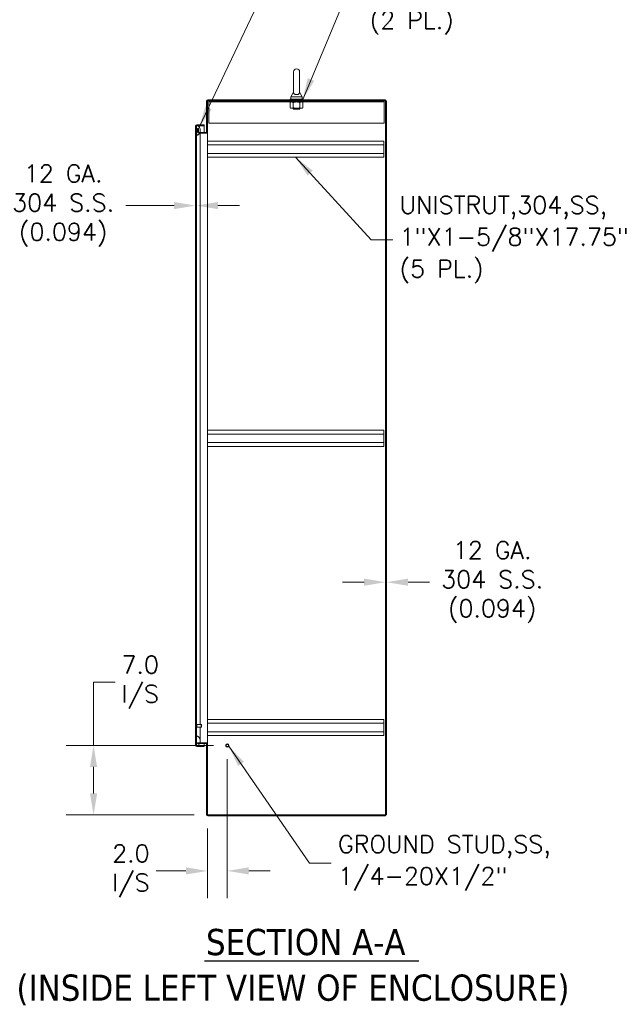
# Model space of a CAD drawing. Header units: inches. Extents: x 3 to 371, y 8 to 234.
# Tile 30 of 51: x 200 to 260, y 85 to 184. Entities that reach past the tile are written whole.
import ezdxf

# ---------------------------------------------------------------- set-up
doc = ezdxf.new("R2010")
doc.units = ezdxf.units.IN
doc.header["$LTSCALE"] = 22
doc.header["$MEASUREMENT"] = 0
for name, color, linetype, lineweight in [('Dimension (ANSI)', 7, 'Continuous', 5), ('Hatch (ANSI)', 7, 'Continuous', 5), ('Symbol (ANSI)', 7, 'Continuous', 5), ('Visible (ANSI)', 7, 'Continuous', 5)]:
    doc.layers.add(name, color=color, linetype=linetype, lineweight=lineweight)
doc.styles.add('ROMANS', font='romans.shx')
doc.styles.add('Text Style168', font='tahoma.ttf')
doc.styles.add('Text Style29', font='tahoma.ttf')
doc.dimstyles.new('Default (ANSI)', dxfattribs={"dimscale": 22, "dimtxt": 0.08, "dimasz": 0.098425, "dimexe": 0.125, "dimexo": 0.0625, "dimgap": 0.031496, "dimtad": 0, "dimtih": 1, "dimtoh": 1, "dimrnd": 1e-08, "dimzin": 0, "dimdsep": 46, "dimtxsty": 'ROMANS', "dimcen": 0.09, "dimdle": 0.393701, "dimclrd": 256, "dimclre": 256, "dimclrt": 256, "dimadec": 0, "dimazin": 0, "dimtfac": 1.25, "dimtofl": 0, "dimtmove": 0, "dimatfit": 3, "dimfxl": 0, "dimtolj": 1, "dimtzin": 0, "dimlwd": -1, "dimlwe": -1, "dimarcsym": 0})
doc.dimstyles.new('Default (ANSI)$7', dxfattribs={"dimscale": 22, "dimtxt": 0.08, "dimasz": 0.098425, "dimexe": 0.125, "dimexo": 0.0625, "dimgap": 0.031496, "dimtad": 0, "dimtih": 1, "dimtoh": 1, "dimrnd": 1e-08, "dimzin": 0, "dimdsep": 46, "dimtxsty": 'ROMANS', "dimcen": 0.09, "dimdle": 0.393701, "dimclrd": 256, "dimclre": 256, "dimclrt": 256, "dimadec": 0, "dimazin": 0, "dimtfac": 1.25, "dimtofl": 0, "dimtmove": 0, "dimatfit": 3, "dimfxl": 0, "dimtolj": 1, "dimtzin": 0, "dimlwd": -1, "dimlwe": -1, "dimarcsym": 0})

# ---------------------------------------------------------------- blocks, each defined once
blk = doc.blocks.new('*D29')
at = {"layer": 'Defpoints', "color": 0}
for p in [(236.622, 134.343), (236.716, 134.343), (236.622, 127.257)]:
    blk.add_point(p, dxfattribs=at)
at = {"layer": 'Dimension (ANSI)'}
for p, q in [((234.457, 127.257), (232.291, 127.257)), ((238.881, 127.257), (241.047, 127.257))]:
    blk.add_line(p, q, dxfattribs=at)
for points in [[(234.457, 127.618), (234.457, 126.896), (236.622, 127.257)], [(238.881, 127.618), (238.881, 126.896), (236.716, 127.257)]]:
    blk.add_solid(points, dxfattribs=at)
at = {"layer": 'Dimension (ANSI)', "insert": (247.355, 127.257), "char_height": 1.76, "attachment_point": 5, "style": 'ROMANS'}
blk.add_mtext('\\A1;12 GA.\\P304 S.S.\\P(0.094)', dxfattribs=at)
blk = doc.blocks.new('*D30')
at = {"layer": 'Defpoints', "color": 0}
for p in [(217.489, 165.184), (217.583, 165.184), (217.583, 165.184)]:
    blk.add_point(p, dxfattribs=at)
at = {"layer": 'Dimension (ANSI)'}
for p, q in [((215.324, 165.184), (210.471, 165.184)), ((219.748, 165.184), (221.913, 165.184))]:
    blk.add_line(p, q, dxfattribs=at)
for points in [[(215.324, 165.545), (215.324, 164.823), (217.489, 165.184)], [(219.748, 165.545), (219.748, 164.823), (217.583, 165.184)]]:
    blk.add_solid(points, dxfattribs=at)
at = {"layer": 'Dimension (ANSI)', "insert": (204.163, 165.184), "char_height": 1.76, "attachment_point": 5, "style": 'ROMANS'}
blk.add_mtext('\\A1;12 GA.\\P304 S.S.\\P(0.094)', dxfattribs=at)
blk = doc.blocks.new('*D31')
at = {"layer": 'Defpoints', "color": 0}
for p in [(220.685, 110.809), (218.685, 103.84), (218.685, 98.178)]:
    blk.add_point(p, dxfattribs=at)
at = {"layer": 'Dimension (ANSI)'}
for p, q in [((220.685, 109.434), (220.685, 95.428)), ((218.685, 102.465), (218.685, 95.428)), ((216.519, 98.178), (213.516, 98.178)), ((222.85, 98.178), (225.015, 98.178))]:
    blk.add_line(p, q, dxfattribs=at)
for points in [[(216.519, 98.539), (216.519, 97.817), (218.685, 98.178)], [(222.85, 98.539), (222.85, 97.817), (220.685, 98.178)]]:
    blk.add_solid(points, dxfattribs=at)
at = {"layer": 'Dimension (ANSI)', "insert": (210.979, 98.178), "char_height": 1.76, "attachment_point": 5, "style": 'ROMANS'}
blk.add_mtext('\\A1;2.0\\PI/S', dxfattribs=at)
blk = doc.blocks.new('*D32')
at = {"layer": 'Defpoints', "color": 0}
for p in [(220.685, 110.809), (207.218, 103.809), (218.716, 103.809)]:
    blk.add_point(p, dxfattribs=at)
at = {"layer": 'Dimension (ANSI)'}
for p, q in [((207.218, 110.809), (207.218, 117.183)), ((207.218, 117.183), (209.384, 117.183)), ((219.31, 110.809), (204.468, 110.809)), ((207.218, 105.974), (207.218, 108.644)), ((217.341, 103.809), (204.468, 103.809))]:
    blk.add_line(p, q, dxfattribs=at)
for points in [[(206.857, 108.644), (207.579, 108.644), (207.218, 110.809)], [(206.857, 105.974), (207.579, 105.974), (207.218, 103.809)]]:
    blk.add_solid(points, dxfattribs=at)
at = {"layer": 'Dimension (ANSI)', "insert": (211.92, 117.183), "char_height": 1.76, "attachment_point": 5, "style": 'ROMANS'}
blk.add_mtext('\\A1;7.0\\PI/S', dxfattribs=at)

msp = doc.modelspace()

# ---------------------------------------------------------------- hatches: boundary and pattern name
at = {"layer": 'Hatch (ANSI)'}
h = msp.add_hatch(dxfattribs=at)
h.set_pattern_fill('ANSI31', color=256, scale=22, angle=90, style=0)
edge = h.paths.add_edge_path()
edge.add_ellipse((218.7158, 175.7154), major_axis=(0, 0.1249), ratio=1, start_angle=0, end_angle=90)
edge.add_line((218.5908, 175.7154), (218.5908, 172.5903))
edge.add_ellipse((218.5596, 172.5903), major_axis=(0.0312, 0), ratio=1, start_angle=270, end_angle=360, ccw=False)
edge.add_line((218.5596, 172.5591), (217.9225, 172.5591))
edge.add_line((217.9225, 172.5591), (217.8095, 172.5591))
edge.add_ellipse((217.8095, 172.5903), major_axis=(0, -0.0313), ratio=1, start_angle=270, end_angle=360, ccw=False)
edge.add_line((217.7782, 172.5903), (217.7782, 172.9654))
edge.add_line((217.7782, 172.9654), (217.6845, 172.9654))
edge.add_line((217.6845, 172.9654), (217.6845, 172.5903))
edge.add_ellipse((217.8095, 172.5903), major_axis=(-0.1249, 0), ratio=1, start_angle=0, end_angle=90)
edge.add_line((217.8095, 172.4654), (217.8786, 172.4654))
edge.add_line((217.8786, 172.4654), (218.5596, 172.4654))
edge.add_ellipse((218.5596, 172.5903), major_axis=(0, -0.1249), ratio=1, start_angle=0, end_angle=90)
edge.add_line((218.6845, 172.5903), (218.6845, 175.7154))
edge.add_ellipse((218.7158, 175.7154), major_axis=(-0.0312, 0), ratio=1, start_angle=270, end_angle=360, ccw=False)
edge.add_line((218.7158, 175.7467), (236.6221, 175.7467))
edge.add_line((236.6221, 175.7467), (236.6221, 175.8404))
edge.add_line((236.6221, 175.8404), (218.7158, 175.8404))
h = msp.add_hatch(dxfattribs=at)
h.set_pattern_fill('ANSI31', color=256, scale=22, style=0)
h.paths.add_polyline_path([(236.7158, 175.7467), (236.6221, 175.7467), (236.6221, 103.8091), (236.7158, 103.8091)])
h = msp.add_hatch(dxfattribs=at)
h.set_pattern_fill('ANSI31', color=256, scale=22, angle=75, style=0)
edge = h.paths.add_edge_path()
edge.add_line((217.614, 173.2333), (217.6517, 173.2333))
edge.add_line((217.6517, 173.2333), (217.7077, 173.2333))
edge.add_line((217.7077, 173.2333), (218.364, 173.2333))
edge.add_line((218.364, 173.2333), (218.364, 173.327))
edge.add_line((218.364, 173.327), (217.614, 173.327))
edge.add_ellipse((217.614, 173.2021), major_axis=(0, 0.1249), ratio=1, start_angle=0, end_angle=90)
edge.add_line((217.489, 173.2021), (217.489, 110.827))
edge.add_ellipse((217.614, 110.827), major_axis=(-0.1249, 0), ratio=1, start_angle=0, end_angle=90)
edge.add_line((217.614, 110.702), (218.364, 110.702))
edge.add_line((218.364, 110.702), (218.364, 110.7957))
edge.add_line((218.364, 110.7957), (217.7074, 110.7957))
edge.add_line((217.7074, 110.7957), (217.6519, 110.7957))
edge.add_line((217.6519, 110.7957), (217.614, 110.7957))
edge.add_ellipse((217.614, 110.827), major_axis=(0, -0.0312), ratio=1, start_angle=270, end_angle=360, ccw=False)
edge.add_line((217.5827, 110.827), (217.5827, 110.8896))
edge.add_line((217.5827, 110.8896), (217.5827, 111.6396))
edge.add_line((217.5827, 111.6396), (217.5827, 172.3896))
edge.add_line((217.5827, 172.3896), (217.5827, 173.1396))
edge.add_line((217.5827, 173.1396), (217.5827, 173.2021))
edge.add_ellipse((217.614, 173.2021), major_axis=(-0.0312, 0), ratio=1, start_angle=270, end_angle=360, ccw=False)
h = msp.add_hatch(dxfattribs=at)
h.set_pattern_fill('ANSI31', color=256, scale=22, angle=-15, style=0)
edge = h.paths.add_edge_path()
edge.add_spline(control_points=[(217.9577, 111.2646), (217.9588, 111.332), (217.9476, 111.3984), (217.9032, 111.5253), (217.8717, 111.5806), (217.8119, 111.6593), (217.783, 111.6882), (217.7408, 111.7184), (217.7245, 111.7278), (217.7077, 111.7333)], knot_values=[-1.0427391, -1.0427391, -1.0427391, -1.0427391, -0.7197579, -0.7197579, -0.3955238, -0.3955238, -0.1347707, -0.1347707, 0, 0, 0, 0], degree=3, periodic=0)
edge.add_spline(control_points=[(217.7077, 111.7333), (217.701, 111.7355), (217.694, 111.7372), (217.6805, 111.7387), (217.674, 111.7386), (217.6583, 111.7364), (217.6497, 111.7333), (217.6312, 111.7223), (217.6224, 111.7136), (217.6035, 111.689), (217.5926, 111.6683), (217.5827, 111.6396)], knot_values=[-0.6647416, -0.6647416, -0.6647416, -0.6647416, -0.5774144, -0.5774144, -0.4971613, -0.4971613, -0.3816552, -0.3816552, -0.2317188, -0.2317188, 0, 0, 0, 0], degree=3, periodic=0)
edge.add_line((217.5827, 111.6396), (217.5827, 110.8896))
edge.add_spline(control_points=[(217.5827, 110.8896), (217.588, 110.8748), (217.5943, 110.8597), (217.6083, 110.8348), (217.6158, 110.8238), (217.6317, 110.8076), (217.6395, 110.8015), (217.6496, 110.7967), (217.6508, 110.7962), (217.6519, 110.7957)], knot_values=[-0.4489058, -0.4489058, -0.4489058, -0.4489058, -0.3290151, -0.3290151, -0.2310988, -0.2310988, -0.1559399, -0.1559399, -0.1461905, -0.1461905, -0.1461905, -0.1461905], degree=3, periodic=0)
edge.add_spline(control_points=[(217.6519, 110.7957), (217.6592, 110.7927), (217.6667, 110.791), (217.6858, 110.79), (217.6969, 110.7921), (217.7074, 110.7957)], knot_values=[-0.1461905, -0.1461905, -0.1461905, -0.1461905, -0.085923, -0.085923, -0.0007796, -0.0007796, -0.0007796, -0.0007796], degree=3, periodic=0)
edge.add_spline(control_points=[(217.7074, 110.7957), (217.7075, 110.7957), (217.7076, 110.7958), (217.7077, 110.7958)], knot_values=[-0.0007796, -0.0007796, -0.0007796, -0.0007796, 0, 0, 0, 0], degree=3, periodic=0)
edge.add_spline(control_points=[(217.7077, 110.7958), (217.7267, 110.8024), (217.7448, 110.8142), (217.7804, 110.8431), (217.7992, 110.863), (217.841, 110.914), (217.8666, 110.9526), (217.8889, 110.9967)], knot_values=[-2.3914218, -2.3914218, -2.3914218, -2.3914218, -2.0558457, -2.0558457, -1.6231424, -1.6231424, -0.9564736, -0.9564736, -0.9564736, -0.9564736], degree=3, periodic=0)
edge.add_spline(control_points=[(217.8889, 110.9967), (217.8982, 111.0152), (217.907, 111.0347), (217.9192, 111.0657), (217.9236, 111.0775), (217.9278, 111.0904)], knot_values=[-0.9564736, -0.9564736, -0.9564736, -0.9564736, -0.6762108, -0.6762108, -0.527947, -0.527947, -0.527947, -0.527947], degree=3, periodic=0)
edge.add_spline(control_points=[(217.9278, 111.0904), (217.9429, 111.1362), (217.9566, 111.1953), (217.9577, 111.2646)], knot_values=[-0.527947, -0.527947, -0.527947, -0.527947, 0, 0, 0, 0], degree=3, periodic=0)
edge = h.paths.add_edge_path()
edge.add_spline(control_points=[(217.7077, 172.2958), (217.7273, 172.3023), (217.7462, 172.314), (217.7836, 172.3426), (217.8033, 172.3623), (217.8406, 172.4062), (217.8605, 172.434), (217.8786, 172.4654)], knot_values=[-2.2571609, -2.2571609, -2.2571609, -2.2571609, -1.9421555, -1.9421555, -1.5382838, -1.5382838, -1.0684525, -1.0684525, -1.0684525, -1.0684525], degree=3, periodic=0)
edge.add_spline(control_points=[(217.8786, 172.4654), (217.8943, 172.4926), (217.9087, 172.5226), (217.9214, 172.5561), (217.9219, 172.5576), (217.9225, 172.5591)], knot_values=[-1.0684525, -1.0684525, -1.0684525, -1.0684525, -0.6602481, -0.6602481, -0.6416847, -0.6416847, -0.6416847, -0.6416847], degree=3, periodic=0)
edge.add_spline(control_points=[(217.9225, 172.5591), (217.9414, 172.6106), (217.9591, 172.6804), (217.9577, 172.7646)], knot_values=[-0.6416847, -0.6416847, -0.6416847, -0.6416847, 0, 0, 0, 0], degree=3, periodic=0)
edge.add_spline(control_points=[(217.9577, 172.7646), (217.9566, 172.8336), (217.9425, 172.9014), (217.894, 173.03), (217.8613, 173.0863), (217.8043, 173.1618), (217.7778, 173.1897), (217.7383, 173.219), (217.7233, 173.2279), (217.7077, 173.2333)], knot_values=[-1.0483302, -1.0483302, -1.0483302, -1.0483302, -0.7120009, -0.7120009, -0.3751501, -0.3751501, -0.1257788, -0.1257788, 0, 0, 0, 0], degree=3, periodic=0)
edge.add_spline(control_points=[(217.7077, 173.2333), (217.7013, 173.2355), (217.6946, 173.2372), (217.6816, 173.2388), (217.6753, 173.2388), (217.663, 173.2372), (217.6572, 173.2356), (217.6517, 173.2333)], knot_values=[-0.4962532, -0.4962532, -0.4962532, -0.4962532, -0.4372195, -0.4372195, -0.3825643, -0.3825643, -0.3296362, -0.3296362, -0.3296362, -0.3296362], degree=3, periodic=0)
edge.add_spline(control_points=[(217.6517, 173.2333), (217.6488, 173.2321), (217.646, 173.2307), (217.6327, 173.223), (217.6237, 173.2143), (217.6022, 173.1869), (217.5913, 173.1638), (217.5827, 173.1396)], knot_values=[-0.3296362, -0.3296362, -0.3296362, -0.3296362, -0.3022453, -0.3022453, -0.195919, -0.195919, 0, 0, 0, 0], degree=3, periodic=0)
edge.add_line((217.5827, 173.1396), (217.5827, 172.3896))
edge.add_spline(control_points=[(217.5827, 172.3896), (217.5877, 172.375), (217.5938, 172.3602), (217.6072, 172.3356), (217.6144, 172.3248), (217.6299, 172.3085), (217.6377, 172.3024), (217.6549, 172.2938), (217.6637, 172.2915), (217.6848, 172.2901), (217.6965, 172.2921), (217.7077, 172.2958)], knot_values=[-0.4494753, -0.4494753, -0.4494753, -0.4494753, -0.3321231, -0.3321231, -0.2359747, -0.2359747, -0.1608287, -0.1608287, -0.089664, -0.089664, 0, 0, 0, 0], degree=3, periodic=0)
h = msp.add_hatch(dxfattribs=at)
h.set_pattern_fill('ANSI31', color=256, scale=22, angle=15, style=0)
edge = h.paths.add_edge_path()
edge.add_ellipse((218.7158, 103.8403), major_axis=(-0.125, 0), ratio=1, start_angle=0, end_angle=90)
edge.add_line((218.7158, 103.7154), (236.6221, 103.7154))
edge.add_line((236.6221, 103.7154), (236.6221, 103.8091))
edge.add_line((236.6221, 103.8091), (218.7158, 103.8091))
edge.add_ellipse((218.7158, 103.8403), major_axis=(0, -0.0313), ratio=1, start_angle=270, end_angle=360, ccw=False)
edge.add_line((218.6845, 103.8403), (218.6845, 110.9654))
edge.add_ellipse((218.5596, 110.9654), major_axis=(0.1249, 0), ratio=1, start_angle=0, end_angle=90)
edge.add_line((218.5596, 111.0904), (217.9278, 111.0904))
edge.add_line((217.9278, 111.0904), (217.6845, 111.0904))
edge.add_line((217.6845, 111.0904), (217.6845, 110.9967))
edge.add_line((217.6845, 110.9967), (217.8889, 110.9967))
edge.add_line((217.8889, 110.9967), (218.5596, 110.9967))
edge.add_ellipse((218.5596, 110.9654), major_axis=(0, 0.0312), ratio=1, start_angle=270, end_angle=360, ccw=False)
edge.add_line((218.5908, 110.9654), (218.5908, 103.8403))

# ---------------------------------------------------------------- linework, layer by layer
at = {"layer": 'Symbol (ANSI)', "lineweight": 30}
msp.add_line((218.4051, 89.1059), (239.953, 89.1059), dxfattribs=at)
at = {"layer": 'Visible (ANSI)'}
for p, q in [((227.3433, 178.6529), (227.3433, 176.5929)), ((227.9633, 176.5929), (227.9633, 178.6529)), ((227.3433, 176.5929), (227.0933, 176.1529)), ((227.9633, 176.5929), (228.2133, 176.1529)), ((218.5908, 175.7154), (218.5908, 172.5903)), ((218.6845, 172.5903), (218.6845, 175.7154)), ((236.6221, 175.8404), (218.7158, 175.8404)), ((218.7158, 175.7467), (236.6221, 175.7467)), ((218.8408, 175.6217), (218.8408, 175.7467)), ((218.8408, 175.6217), (236.4658, 175.6217)), ((218.8408, 175.6217), (218.8408, 175.6061)), ((218.8408, 175.6061), (218.8408, 173.4967)), ((227.0908, 175.6217), (227.0038, 175.5715)), ((227.0038, 175.0309), (227.0038, 175.5715)), ((227.0283, 175.9029), (228.2783, 175.9029)), ((227.0283, 175.8404), (227.0283, 175.9029)), ((227.0933, 176.1529), (228.2133, 176.1529)), ((227.0933, 176.1529), (227.0933, 175.9029)), ((227.3286, 175.0309), (227.3286, 175.5715)), ((227.9781, 175.0309), (227.9781, 175.5715)), ((228.2133, 176.1529), (228.2133, 175.9029)), ((228.2158, 175.6217), (228.3028, 175.5715)), ((228.2783, 175.8404), (228.2783, 175.9029)), ((228.3028, 175.0309), (228.3028, 175.5715)), ((236.4658, 175.6217), (236.4658, 175.7467)), ((236.4658, 175.6217), (236.4658, 175.6061)), ((236.4658, 173.4967), (236.4658, 175.6061)), ((236.6221, 175.7467), (236.6221, 175.8404)), ((236.7158, 175.7467), (236.6221, 175.7467)), ((236.6221, 175.7467), (236.6221, 103.8091)), ((236.7158, 103.8091), (236.7158, 175.7467)), ((227.0908, 174.9807), (227.0038, 175.0309)), ((227.0908, 174.9807), (227.1662, 174.9807)), ((227.1662, 174.9807), (227.6533, 174.9807)), ((227.2783, 174.9807), (227.2783, 174.9766)), ((228.0283, 174.9766), (227.2783, 174.9766)), ((227.3384, 174.9454), (227.2783, 174.9766)), ((227.3384, 174.9204), (227.3047, 174.9029)), ((228.0019, 174.9029), (227.3047, 174.9029)), ((227.6533, 174.9807), (228.1405, 174.9807)), ((227.9683, 174.9454), (228.0283, 174.9766)), ((227.9683, 174.9204), (228.0019, 174.9029)), ((228.0283, 174.9807), (228.0283, 174.9766)), ((228.1405, 174.9807), (228.2158, 174.9807)), ((228.2158, 174.9807), (228.3028, 175.0309)), ((217.489, 173.2021), (217.489, 110.827)), ((217.5827, 110.827), (217.5827, 173.2021)), ((217.5827, 173.1396), (217.5827, 172.3896)), ((218.364, 173.327), (217.614, 173.327)), ((217.614, 173.2333), (218.364, 173.2333)), ((217.614, 173.2223), (217.6333, 173.2223)), ((217.7782, 172.9654), (217.6845, 172.9654)), ((217.6845, 172.9654), (217.6845, 172.5903)), ((217.7316, 173.2223), (218.364, 173.2223)), ((217.7782, 172.5903), (217.7782, 172.9654)), ((218.5596, 172.5591), (217.8095, 172.5591)), ((217.9578, 172.7553), (217.9578, 172.5591)), ((218.364, 173.2333), (218.364, 173.327)), ((218.364, 172.5591), (218.364, 173.2223)), ((218.6845, 172.5903), (218.6845, 172.4656)), ((218.8408, 173.4967), (236.4658, 173.4967)), ((217.8095, 172.4654), (218.5596, 172.4654)), ((217.9578, 172.4654), (217.9578, 172.2646)), ((217.9578, 172.2646), (217.9578, 112.9207)), ((218.6845, 172.4654), (218.5596, 172.4654)), ((218.6845, 172.4656), (218.716, 172.4656)), ((218.6845, 172.4654), (218.6845, 111.0904)), ((218.6845, 172.4654), (218.7158, 172.4654)), ((236.4345, 171.6804), (218.6845, 171.6804)), ((218.716, 172.4654), (218.7158, 172.4654)), ((218.716, 172.4656), (218.716, 172.4654)), ((236.4345, 171.6804), (236.4345, 171.2954)), ((236.4345, 171.2954), (218.6845, 171.2954)), ((236.4345, 170.4404), (236.4345, 171.2954)), ((236.4345, 170.4404), (218.6845, 170.4404)), ((236.4345, 170.0554), (218.6845, 170.0554)), ((236.4345, 170.4404), (236.4345, 170.0554)), ((236.4345, 142.5554), (218.6845, 142.5554)), ((236.4345, 142.1704), (218.6845, 142.1704)), ((236.4345, 142.5554), (236.4345, 142.1704)), ((236.4345, 141.3154), (236.4345, 142.1704)), ((236.4345, 141.3154), (218.6845, 141.3154)), ((236.4345, 140.9304), (218.6845, 140.9304)), ((236.4345, 141.3154), (236.4345, 140.9304)), ((236.4345, 113.4304), (218.6845, 113.4304)), ((236.4345, 113.4304), (236.4345, 113.0454)), ((217.5972, 112.9642), (217.5907, 112.9642)), ((217.5972, 112.6272), (217.5907, 112.6272)), ((217.6052, 112.9562), (217.6052, 112.6352)), ((218.067, 112.9207), (217.6052, 112.9207)), ((218.067, 112.6707), (217.6052, 112.6707)), ((217.9578, 112.6707), (217.9578, 111.7646)), ((218.067, 112.6707), (218.067, 112.9207)), ((218.0827, 112.905), (218.067, 112.9207)), ((218.0827, 112.6864), (218.067, 112.6707)), ((218.0827, 112.905), (218.0827, 112.6864)), ((236.4345, 113.0454), (218.6845, 113.0454)), ((236.4345, 112.1904), (218.6845, 112.1904)), ((236.4345, 112.1904), (236.4345, 113.0454)), ((236.4345, 112.1904), (236.4345, 111.8054)), ((217.5827, 111.6396), (217.5827, 110.8896)), ((218.5596, 111.0904), (217.6845, 111.0904)), ((217.6845, 111.0904), (217.6845, 110.9967)), ((217.9578, 111.7646), (217.9578, 111.2738)), ((218.5596, 111.0904), (218.6845, 111.0904)), ((236.4345, 111.8054), (218.6845, 111.8054)), ((218.6845, 111.0904), (218.7158, 111.0904)), ((218.716, 111.0902), (218.6845, 111.0902)), ((218.6845, 111.0902), (218.6845, 110.9654)), ((218.7158, 111.0904), (218.716, 111.0904)), ((218.716, 111.0904), (218.716, 111.0902)), ((217.614, 110.8068), (217.6335, 110.8068)), ((218.364, 110.7957), (217.614, 110.7957)), ((217.614, 110.702), (218.364, 110.702)), ((217.6845, 110.9967), (218.5596, 110.9967)), ((217.7314, 110.8068), (218.364, 110.8068)), ((218.364, 110.8068), (218.364, 110.9967)), ((218.364, 110.702), (218.364, 110.7957)), ((218.5908, 110.9654), (218.5908, 103.8403)), ((218.6845, 103.8403), (218.6845, 110.9654)), ((236.6221, 103.8091), (218.7158, 103.8091)), ((218.7158, 103.7154), (236.6221, 103.7154)), ((236.6221, 103.8091), (236.7158, 103.8091)), ((236.6221, 103.7154), (236.6221, 103.8091))]:
    msp.add_line(p, q, dxfattribs=at)
for radius in [0.1685, 0.125, 0.1093]:
    msp.add_circle((220.6845, 110.8091), radius, dxfattribs=at)
for centre, radius, start, end in [((227.6533, 178.6529), 0.31, 0, 180), ((218.7158, 175.7154), 0.1249, 90, 180), ((218.7158, 175.7154), 0.0312, 90, 180), ((227.3318, 174.9329), 0.0141, 297.5, 62.5), ((227.9748, 174.9329), 0.0141, 117.5, 242.5), ((217.614, 173.2021), 0.1249, 90, 180), ((217.614, 173.2021), 0.0312, 90, 180), ((217.8095, 172.5903), 0.1249, 180, 270), ((217.8095, 172.5903), 0.0313, 180, 270), ((218.5596, 172.5903), 0.0312, 270, 0), ((218.5596, 172.5903), 0.1249, 270, 0), ((217.5907, 112.9562), 0.008, 90, 180), ((217.5907, 112.6352), 0.008, 180, 270), ((217.5972, 112.9562), 0.008, 0, 90), ((217.5972, 112.6352), 0.008, 270, 0), ((218.5596, 110.9654), 0.1249, 0, 90), ((217.614, 110.827), 0.1249, 180, 270), ((217.614, 110.827), 0.0312, 180, 270), ((218.5596, 110.9654), 0.0312, 0, 90), ((218.7158, 103.8403), 0.125, 180, 270), ((218.7158, 103.8403), 0.0313, 180, 270)]:
    msp.add_arc(centre, radius, start, end, dxfattribs=at)
for points, knots in [([(227.9633, 176.5929), (227.9633, 176.5929), (227.9635, 176.5891), (227.9622, 176.5678), (227.96, 176.5473), (227.9417, 176.4954), (227.9232, 176.4653), (227.872, 176.4192), (227.8443, 176.4017), (227.7827, 176.3764), (227.7512, 176.3677), (227.6858, 176.3584), (227.6534, 176.3572), (227.5902, 176.3617), (227.5604, 176.367), (227.5029, 176.3837), (227.4763, 176.3954), (227.426, 176.4255), (227.4044, 176.4447), (227.3649, 176.4935), (227.3541, 176.5222), (227.3441, 176.5647), (227.3434, 176.583), (227.3433, 176.5919), (227.3433, 176.5929), (227.3433, 176.5929)], [0, 0, 0, 0, 0.06292404, 0.06292404, 0.14907055, 0.14907055, 0.25610509, 0.25610509, 0.336116, 0.336116, 0.40328218, 0.40328218, 0.46536928, 0.46536928, 0.52564713, 0.52564713, 0.59143372, 0.59143372, 0.67079373, 0.67079373, 0.78259067, 0.78259067, 0.8847232, 0.8847232, 0.91423809, 0.91423809, 0.91423809, 0.91423809]), ([(217.7077, 173.2333), (217.7013, 173.2355), (217.6946, 173.2372), (217.6816, 173.2388), (217.6753, 173.2388), (217.6599, 173.2368), (217.6513, 173.2338), (217.6327, 173.223), (217.6237, 173.2143), (217.6022, 173.1869), (217.5913, 173.1638), (217.5827, 173.1396)], [-0.4962532, -0.4962532, -0.4962532, -0.4962532, -0.43721951, -0.43721951, -0.38256427, -0.38256427, -0.30224527, -0.30224527, -0.19591897, -0.19591897, 0, 0, 0, 0]), ([(217.5827, 173.2021), (217.5827, 173.2084), (217.5959, 173.2148), (217.6112, 173.2211), (217.6122, 173.2215), (217.6131, 173.2219), (217.614, 173.2223)], [0, 0, 0, 0, 1.4834748, 1.4834748, 1.4834748, 1.5707963, 1.5707963, 1.5707963, 1.5707963]), ([(217.9577, 172.7646), (217.9566, 172.8336), (217.9425, 172.9014), (217.894, 173.03), (217.8613, 173.0863), (217.8043, 173.1618), (217.7778, 173.1897), (217.7383, 173.219), (217.7233, 173.2279), (217.7077, 173.2333)], [-1.0483302, -1.0483302, -1.0483302, -1.0483302, -0.7120009, -0.7120009, -0.3751501, -0.3751501, -0.1257788, -0.1257788, 0, 0, 0, 0]), ([(217.7077, 172.2958), (217.7273, 172.3023), (217.7462, 172.314), (217.7836, 172.3426), (217.8033, 172.3623), (217.8581, 172.4267), (217.8949, 172.4856), (217.9403, 172.6066), (217.9592, 172.6779), (217.9577, 172.7646)], [-2.2571609, -2.2571609, -2.2571609, -2.2571609, -1.9421555, -1.9421555, -1.5382838, -1.5382838, -0.6602481, -0.6602481, 0, 0, 0, 0]), ([(217.5827, 172.3896), (217.5877, 172.375), (217.5938, 172.3602), (217.6072, 172.3356), (217.6144, 172.3248), (217.6299, 172.3085), (217.6377, 172.3024), (217.6549, 172.2938), (217.6637, 172.2915), (217.6848, 172.2901), (217.6965, 172.2921), (217.7077, 172.2958)], [-0.44947527, -0.44947527, -0.44947527, -0.44947527, -0.33212313, -0.33212313, -0.23597471, -0.23597471, -0.16082872, -0.16082872, -0.08966395, -0.08966395, 0, 0, 0, 0]), ([(217.7077, 111.7333), (217.701, 111.7355), (217.694, 111.7372), (217.6805, 111.7387), (217.674, 111.7386), (217.6583, 111.7364), (217.6497, 111.7333), (217.6312, 111.7223), (217.6224, 111.7136), (217.6035, 111.689), (217.5926, 111.6683), (217.5827, 111.6396)], [-0.66474161, -0.66474161, -0.66474161, -0.66474161, -0.57741441, -0.57741441, -0.49716126, -0.49716126, -0.38165516, -0.38165516, -0.23171884, -0.23171884, 0, 0, 0, 0]), ([(217.9577, 111.2646), (217.9588, 111.332), (217.9476, 111.3984), (217.9032, 111.5253), (217.8717, 111.5806), (217.8119, 111.6593), (217.783, 111.6882), (217.7408, 111.7184), (217.7245, 111.7278), (217.7077, 111.7333)], [-1.0427391, -1.0427391, -1.0427391, -1.0427391, -0.7197579, -0.7197579, -0.3955238, -0.3955238, -0.1347707, -0.1347707, 0, 0, 0, 0]), ([(217.7077, 110.7958), (217.7267, 110.8024), (217.7448, 110.8142), (217.7804, 110.8431), (217.7992, 110.863), (217.8516, 110.927), (217.8881, 110.9865), (217.9342, 111.1039), (217.9562, 111.1758), (217.9577, 111.2646)], [-2.3914218, -2.3914218, -2.3914218, -2.3914218, -2.0558457, -2.0558457, -1.6231424, -1.6231424, -0.6762108, -0.6762108, 0, 0, 0, 0]), ([(217.5827, 110.8896), (217.588, 110.8748), (217.5943, 110.8597), (217.6083, 110.8348), (217.6158, 110.8238), (217.6317, 110.8076), (217.6395, 110.8015), (217.6567, 110.7933), (217.6655, 110.7911), (217.6859, 110.79), (217.6971, 110.7921), (217.7077, 110.7958)], [-0.44890583, -0.44890583, -0.44890583, -0.44890583, -0.32901514, -0.32901514, -0.23109884, -0.23109884, -0.15593989, -0.15593989, -0.08592304, -0.08592304, 0, 0, 0, 0]), ([(217.5827, 110.827), (217.5827, 110.8206), (217.5959, 110.8142), (217.6112, 110.8079), (217.6122, 110.8075), (217.6131, 110.8071), (217.614, 110.8068)], [0, 0, 0, 0, 1.4834748, 1.4834748, 1.4834748, 1.5707963, 1.5707963, 1.5707963, 1.5707963])]:
    msp.add_open_spline(points, degree=3, knots=knots, dxfattribs=at)
for points in [[(227.1662, 175.6217), (227.0908, 175.6217), (227.0038, 175.5715)], [(227.3286, 175.5715), (227.2415, 175.6217), (227.1662, 175.6217)], [(227.6533, 175.6217), (227.5026, 175.6217), (227.3286, 175.5715)], [(227.9781, 175.5715), (227.804, 175.6217), (227.6533, 175.6217)], [(228.1405, 175.6217), (228.0651, 175.6217), (227.9781, 175.5715)], [(228.3028, 175.5715), (228.2158, 175.6217), (228.1405, 175.6217)], [(227.0038, 175.0309), (227.0908, 174.9807), (227.1662, 174.9807)], [(227.1662, 174.9807), (227.2415, 174.9807), (227.3286, 175.0309)], [(227.3286, 175.0309), (227.5026, 174.9807), (227.6533, 174.9807)], [(227.6533, 174.9807), (227.804, 174.9807), (227.9781, 175.0309)], [(227.9781, 175.0309), (228.0651, 174.9807), (228.1405, 174.9807)], [(228.1405, 174.9807), (228.2158, 174.9807), (228.3028, 175.0309)]]:
    msp.add_rational_spline(points, [1, 1.0379548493, 1], degree=2, dxfattribs=at)
for points in [[(217.614, 173.2223), (217.6053, 173.2214), (217.5966, 173.2205), (217.5882, 173.2196)], [(217.5881, 110.8094), (217.5966, 110.8086), (217.6053, 110.8077), (217.614, 110.8068)]]:
    msp.add_open_spline(points, degree=3, dxfattribs=at)

# ---------------------------------------------------------------- texts
at = {"layer": 'Symbol (ANSI)', "char_height": 1.76, "attachment_point": 4, "line_spacing_factor": 1.093904, "style": 'ROMANS'}
for s, insert, width in [('{\\fRomanS|b0|i0;\\H1.7600;GASKET,EYE,BOLT\\P(2 PL.)}', (235.0287, 185.1883), 23.269394), ('{\\fRomanS|b0|i0;\\H1.7600;UNISTRUT,304,SS,\\P1"X1-5/8"X17.75"\\P\\fromans|b0|i0;\\H1.7600;(5 PL.)}', (238.0378, 161.7394), 25.72524), ('{\\fRomanS|b0|i0;\\H1.7600;GROUND STUD,SS,\\P1/4-20X1/2"}', (231.8354, 98.9691), 24.773546)]:
    msp.add_mtext(s, dxfattribs=dict(at, insert=insert, width=width))
at = {"layer": 'Symbol (ANSI)', "char_height": 2.64, "attachment_point": 7}
for s, insert, style in [('SECTION A-A', (218.5402, 89.6443), 'Text Style168'), ('(INSIDE LEFT VIEW OF ENCLOSURE)', (199.453, 84.6237), 'Text Style29')]:
    msp.add_mtext(s, dxfattribs=dict(at, insert=insert, style=style))

# ---------------------------------------------------------------- dimensions: what is measured, and where the dimension line sits
at = {"layer": 'Dimension (ANSI)'}
for base, p1, p2, angle, text, override, picture, middle in [((217.5827, 165.1837), (217.489, 165.1837), (217.5827, 165.1837), 180, '12 GA.\\P304 S.S.\\P(<>)', {"dimgap": 0.031496, "dimtih": 0, "dimtoh": 0, "dimdec": 3, "dimse1": 1, "dimse2": 1, "dimtol": 0, "dimlim": 0, "dimtp": 0, "dimtm": 0, "dimtdec": 2, "dimatfit": 1}, '*D30', (204.1631, 165.1837)), ((207.2182, 103.8091), (220.6845, 110.8091), (218.7158, 103.8091), 90, '<>\\PI/S', {"dimdec": 1, "dimtp": 0, "dimtm": 0, "dimtdec": 1, "dimatfit": 2}, '*D32', (211.9203, 117.1826)), ((218.6845, 98.178), (220.6845, 110.8091), (218.6845, 103.8403), 180, '<>\\PI/S', {"dimtih": 0, "dimtoh": 0, "dimdec": 1, "dimtp": 0, "dimtm": 0, "dimtdec": 1, "dimatfit": 1}, '*D31', (210.979, 98.178))]:
    dim = msp.add_linear_dim(base=base, p1=p1, p2=p2, angle=angle, text=text, dimstyle='Default (ANSI)', override=override, dxfattribs=at)
    dim.commit()
    dim.dimension.update_dxf_attribs({"geometry": picture, "text_midpoint": middle, "dimtype": 160})
dim = msp.add_linear_dim(base=(236.6221, 127.2568), p1=(236.7158, 134.3434), p2=(236.6221, 134.3434), text='12 GA.\\P304 S.S.\\P(<>)', dimstyle='Default (ANSI)', override={"dimgap": 0.031496, "dimtih": 0, "dimtoh": 0, "dimdec": 3, "dimse1": 1, "dimse2": 1, "dimtol": 0, "dimlim": 0, "dimtp": 0, "dimtm": 0, "dimtdec": 2, "dimatfit": 1}, dxfattribs=at)
dim.commit()
dim.dimension.update_dxf_attribs({"geometry": '*D29', "text_midpoint": (247.3547, 127.2568), "dimtype": 160})

# ---------------------------------------------------------------- leaders
at = {"layer": 'Symbol (ANSI)', "annotation_type": 0, "has_hookline": 1, "hookline_direction": 0}
for points, text_width in [([(217.8664, 173.0732), (227.4978, 193.409), (229.6631, 193.409)], 21.7757), ([(228.2783, 175.8835), (232.1704, 185.1883), (234.3358, 185.1883)], 22.6846), ([(227.5595, 170.0554), (235.1795, 161.7394), (237.3449, 161.7394)], 24.7961), ([(220.8369, 110.7371), (228.9771, 98.9691), (231.1425, 98.9691)], 23.9439)]:
    msp.add_leader(points, dimstyle='Default (ANSI)$7', override={"dimtad": 0}, dxfattribs=dict(at, text_width=text_width))

doc.saveas('drawing.dxf')
